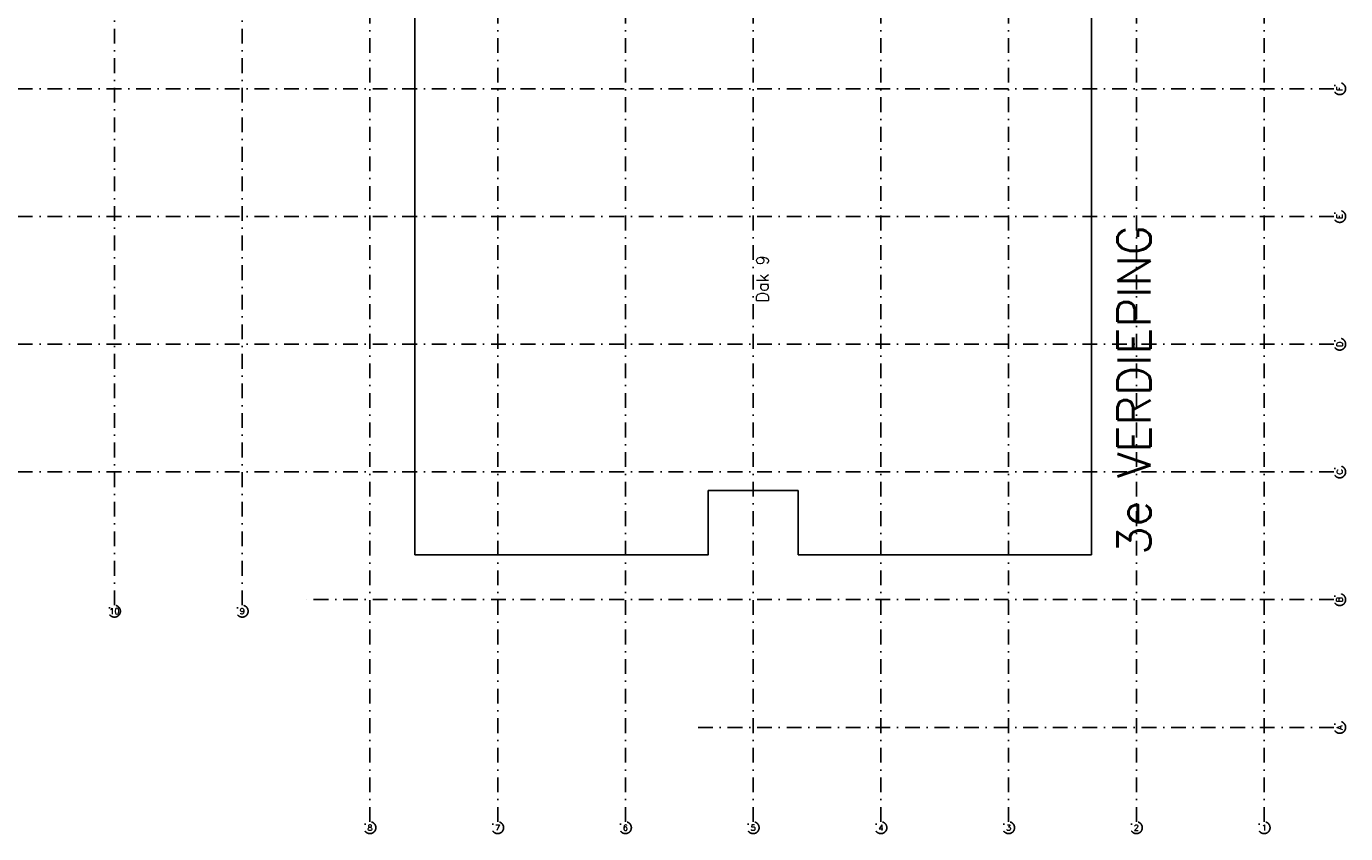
# Model space of a CAD drawing. Header units: millimetres. Extents: x 3852 to 113736, y 134382 to 211102.
# Tile 10 of 14: x 57967 to 113736, y 134382 to 168509. Entities that reach past the tile are written whole.
import ezdxf
from ezdxf.enums import TextEntityAlignment as Align

# ---------------------------------------------------------------- set-up
doc = ezdxf.new("R2010")
doc.units = ezdxf.units.MM
doc.header["$LTSCALE"] = 100
doc.linetypes.add('B0302', pattern=[12.5, 6.25, -3.125, 0, -3.125])
for name, color, linetype in [('Bouwkundig', 253, 'Continuous'), ('Bouwkundig tekst', 252, 'Continuous'), ('Stramien', 252, 'B0302')]:
    doc.layers.add(name, color=color, linetype=linetype)
doc.styles.add('bouwk tekst', font='romans.shx')
doc.styles.get("Standard").update_dxf_attribs({"font": 'romans.shx'})

msp = doc.modelspace()

# ---------------------------------------------------------------- linework, layer by layer
at = {"layer": 'Bouwkundig', "linetype": 'Continuous'}
for points in [[(60691, 204673), (60691, 170273), (74391, 170273), (74391, 146173)], [(90591, 146173), (102991, 146173), (102991, 174773), (91675, 174773)], [(74391, 146173), (86791, 146173), (86791, 148887), (90591, 148887), (90591, 146173)]]:
    msp.add_lwpolyline(points, dxfattribs=at)
at = {"layer": 'Stramien'}
for p, q in [((61691, 144035), (61691, 211102)), ((67091, 144035), (67091, 211102)), ((72491, 134882), (72491, 210974)), ((77891, 134882), (77891, 210974)), ((83291, 134882), (83291, 210974)), ((88691, 134882), (88691, 210974)), ((94091, 134882), (94091, 210974)), ((99491, 134882), (99491, 210974)), ((104891, 134882), (104891, 179440)), ((110291, 134882), (110291, 179440)), ((113236, 165873), (3852, 165873)), ((113236, 160473), (3852, 160473)), ((113236, 155073), (3852, 155073)), ((113236, 149673), (3852, 149673)), ((113236, 144273), (69540, 144273)), ((113236, 138873), (86135, 138873))]:
    msp.add_line(p, q, dxfattribs=at)
for centre in [(113486, 165873), (113486, 160473), (113486, 155073), (113486, 149673), (113486, 144273), (61691, 143785), (67091, 143785), (113486, 138873), (72491, 134632), (77891, 134632), (83291, 134632), (88691, 134632), (94091, 134632), (99491, 134632), (104891, 134632), (110291, 134632)]:
    msp.add_circle(centre, 250, dxfattribs=at)

# ---------------------------------------------------------------- texts
at = {"layer": 'Bouwkundig tekst', "linetype": 'Continuous'}
for s, height, p in [('3e VERDIEPING', 1400, (105491, 146173)), ('Dak 9', 500, (89336, 156841))]:
    msp.add_text(s, height=height, rotation=90, dxfattribs=at).set_placement(p)
at = {"layer": 'Stramien', "style": 'bouwk tekst'}
for s, p in [('F', (113486, 165873)), ('E', (113486, 160473)), ('D', (113486, 155073)), ('C', (113486, 149673)), ('B', (113474, 144274)), ('A', (113486, 138873))]:
    msp.add_text(s, height=250, rotation=90, dxfattribs=at).set_placement(p, align=Align.MIDDLE)
for s, p in [('10', (61690, 143785)), ('9', (67091, 143785)), ('8', (72491, 134632)), ('7', (77891, 134632)), ('6', (83291, 134632)), ('5', (88690, 134632)), ('4', (94091, 134632)), ('3', (99491, 134632)), ('2', (104891, 134632)), ('1', (110290, 134632))]:
    msp.add_text(s, height=250, dxfattribs=at).set_placement(p, align=Align.MIDDLE)

doc.saveas('drawing.dxf')
